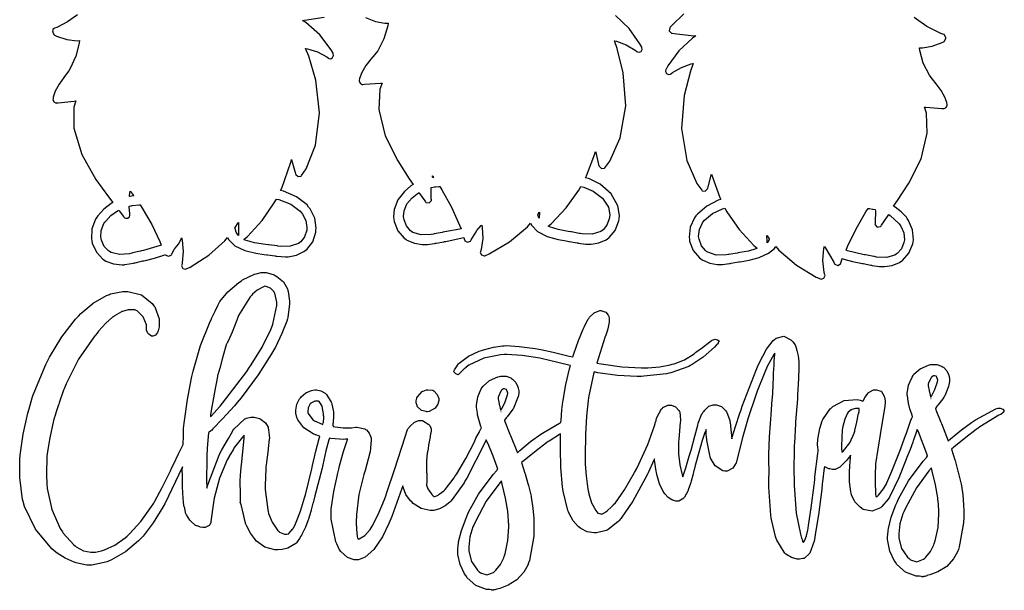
# Model space of a CAD drawing. Extents: x 1.82 to 5.73, y 0.23 to 5.25.
# Tile 1 of 2: x 1.82 to 5.73, y 0.23 to 2.5. Entities that reach past the tile are written whole.
import ezdxf

# ---------------------------------------------------------------- set-up
doc = ezdxf.new("R2010")
doc.units = 0
doc.layers.get('0').update_dxf_attribs({"linetype": 'CONTINUOUS'})

msp = doc.modelspace()

# ---------------------------------------------------------------- linework, layer by layer
at = {"color": 254}
for points in [[(2.0479, 2.51492), (2.00896, 2.48725), (1.96642, 2.46522), (1.95731, 2.46181), (1.95546, 2.46132), (1.95047, 2.45622), (1.94971, 2.44954), (1.94997, 2.44824), (1.94997, 2.44488), (1.956, 2.43554), (1.95731, 2.43474), (1.96511, 2.43061), (2.00558, 2.41678), (2.04764, 2.41237), (2.05626, 2.41288), (2.05518, 2.40218), (2.04232, 2.35064), (2.01953, 2.30219), (2.01357, 2.29308), (2.00906, 2.28629), (1.99451, 2.26644), (1.97564, 2.23996), (1.96007, 2.21197), (1.95215, 2.18858), (1.95107, 2.18056), (1.95079, 2.1785), (1.95481, 2.16928), (1.96349, 2.16471), (1.9656, 2.16493), (1.97211, 2.16547), (2.03537, 2.17253), (2.04167, 2.17329), (2.03407, 2.14794), (2.03353, 2.06521), (2.06511, 1.96067), (2.12164, 1.86143), (2.17128, 1.79178), (2.18853, 1.7691), (2.18201, 1.76546), (2.15246, 1.74343), (2.12864, 1.71679), (2.125, 1.71078), (2.12028, 1.70324), (2.10568, 1.66471), (2.10362, 1.62511), (2.10519, 1.61703), (2.10699, 1.60846), (2.12332, 1.57183), (2.14947, 1.54411), (2.15625, 1.53993), (2.16146, 1.53657), (2.19162, 1.52561), (2.22601, 1.52197), (2.23335, 1.52225), (2.23671, 1.52251), (2.27132, 1.52849), (2.27501, 1.52951), (2.27761, 1.53033), (2.30832, 1.53711), (2.31147, 1.53787), (2.31819, 1.53944), (2.35428, 1.54801), (2.39085, 1.55974), (2.39789, 1.56282), (2.39887, 1.56033), (2.40944, 1.55583), (2.42057, 1.56076), (2.42188, 1.56282), (2.4229, 1.56467), (2.43251, 1.58399), (2.43332, 1.58578), (2.43642, 1.58837), (2.45014, 1.60444), (2.46018, 1.62408), (2.46149, 1.62847), (2.46354, 1.61962), (2.46821, 1.57471), (2.46457, 1.52924), (2.46251, 1.52012), (2.46197, 1.51779), (2.46744, 1.50782), (2.47808, 1.5045), (2.48019, 1.50553), (2.49604, 1.51313), (2.5695, 1.55985), (2.63357, 1.61751), (2.64481, 1.63053), (2.64962, 1.62121), (2.67339, 1.59787), (2.713, 1.57824), (2.75726, 1.5676), (2.78928, 1.56304), (2.80003, 1.56179), (2.80339, 1.56158), (2.83388, 1.55712), (2.83649, 1.55658), (2.84011, 1.5561), (2.87472, 1.55322), (2.87815, 1.5535), (2.88514, 1.55376), (2.91835, 1.56054), (2.94792, 1.57454), (2.95313, 1.57844), (2.95936, 1.58317), (2.98269, 1.61322), (2.99501, 1.65115), (2.99582, 1.65972), (2.99658, 1.66781), (2.991, 1.70714), (2.97239, 1.74442), (2.96669, 1.75142), (2.96018, 1.7595), (2.91835, 1.79243), (2.86664, 1.8144), (2.85519, 1.817), (2.85986, 1.82693), (2.89556, 1.92931), (2.89789, 1.93994), (2.89947, 1.93528), (2.91331, 1.8884), (2.91461, 1.88368), (2.9151, 1.88108), (2.92458, 1.87267), (2.93674, 1.87418), (2.93853, 1.87642), (2.95688, 1.90349), (2.99397, 1.99685), (3.01036, 2.12554), (2.99474, 2.25597), (2.96685, 2.35129), (2.95415, 2.38163), (2.96246, 2.38032), (3.00233, 2.36746), (3.03907, 2.34776), (3.04585, 2.34304), (3.04747, 2.34185), (3.05442, 2.34093), (3.06168, 2.34517), (3.06543, 2.35335), (3.06467, 2.36089), (3.06353, 2.36285), (3.05621, 2.37614), (3.0109, 2.43539), (2.95518, 2.48475), (2.94271, 2.49306), (2.94271, 2.49306), (2.95053, 2.49388), (3.02783, 2.50586)], [(3.19189, 2.50429), (3.23178, 2.48856), (3.26964, 2.48161), (3.28228, 2.48161), (3.28071, 2.47097), (3.26574, 2.41965), (3.24089, 2.3725), (3.23438, 2.36388), (3.22949, 2.35747), (3.21414, 2.33865), (3.19439, 2.31315), (3.17796, 2.28569), (3.16917, 2.26253), (3.16769, 2.2545), (3.16743, 2.25244), (3.17106, 2.24322), (3.1799, 2.23867), (3.18229, 2.23888), (3.18881, 2.23915), (3.25206, 2.2436), (3.25836, 2.24408), (3.24978, 2.21963), (3.24528, 2.13867), (3.27067, 2.03472), (3.32086, 1.93474), (3.36626, 1.86399), (3.38226, 1.84099), (3.37272, 1.83518), (3.34679, 1.81321), (3.32107, 1.77951), (3.30669, 1.74197), (3.30387, 1.71208), (3.30524, 1.70242), (3.30653, 1.69385), (3.32086, 1.65663), (3.3456, 1.62771), (3.35211, 1.62326), (3.35732, 1.6199), (3.38699, 1.60781), (3.41781, 1.60243), (3.42811, 1.60243), (3.43875, 1.60243), (3.46718, 1.60688), (3.47081, 1.60764), (3.47342, 1.60846), (3.5031, 1.61339), (3.50624, 1.61387), (3.51221, 1.61496), (3.57682, 1.62847), (3.58333, 1.63053), (3.58356, 1.62978), (3.58621, 1.62093), (3.58649, 1.62011), (3.58718, 1.61746), (3.5976, 1.61171), (3.6091, 1.616), (3.6104, 1.61806), (3.61219, 1.62121), (3.63151, 1.65349), (3.63336, 1.65657), (3.63514, 1.65815), (3.65261, 1.67746), (3.65419, 1.67953), (3.65597, 1.67068), (3.65821, 1.62642), (3.65158, 1.58214), (3.64899, 1.57324), (3.64844, 1.5709), (3.65349, 1.56082), (3.66428, 1.55686), (3.66667, 1.55761), (3.68408, 1.56494), (3.76471, 1.61247), (3.83539, 1.67301), (3.84793, 1.68679), (3.85265, 1.67768), (3.87576, 1.65479), (3.91456, 1.6345), (3.95806, 1.62235), (3.98947, 1.6166), (4, 1.6149), (4.0031, 1.61442), (4.03282, 1.60921), (4.03543, 1.60867), (4.03907, 1.60792), (4.06836, 1.60346), (4.07813, 1.60346), (4.08838, 1.60346), (4.11925, 1.60894), (4.14899, 1.62169), (4.15419, 1.62532), (4.16043, 1.62978), (4.18446, 1.65869), (4.19868, 1.69596), (4.19997, 1.70454), (4.20182, 1.71713), (4.19536, 1.75662), (4.16883, 1.80376), (4.12451, 1.84196), (4.08171, 1.86296), (4.06668, 1.86703), (4.07081, 1.87537), (4.10389, 1.96311), (4.10622, 1.97222), (4.10781, 1.96756), (4.11871, 1.92068), (4.11979, 1.91596), (4.12028, 1.91336), (4.12939, 1.9044), (4.14176, 1.90543), (4.14378, 1.90767), (4.16336, 1.93392), (4.20469, 2.02572), (4.22657, 2.15349), (4.21636, 2.2844), (4.1926, 2.38092), (4.18126, 2.41178), (4.18929, 2.41), (4.22835, 2.39556), (4.26432, 2.37429), (4.27083, 2.36908), (4.27246, 2.36774), (4.27957, 2.36615), (4.28722, 2.36974), (4.29135, 2.3775), (4.29069, 2.38493), (4.28961, 2.38683), (4.28282, 2.40013), (4.23996, 2.46067), (4.18614, 2.51232)], [(4.45731, 2.51861), (4.40776, 2.47097), (4.4031, 2.46599), (4.40099, 2.46365), (4.39936, 2.45128), (4.40756, 2.44254), (4.41043, 2.442), (4.41824, 2.44069), (4.49636, 2.43186), (4.50418, 2.43158), (4.49192, 2.42301), (4.4375, 2.37213), (4.39344, 2.31233), (4.38644, 2.29932), (4.38531, 2.29736), (4.38465, 2.28982), (4.38878, 2.28174), (4.39643, 2.27778), (4.40354, 2.27924), (4.40522, 2.28054), (4.41174, 2.28554), (4.44764, 2.30647), (4.48671, 2.32069), (4.49479, 2.32221), (4.48324, 2.29135), (4.45882, 2.19482), (4.44775, 2.06392), (4.46853, 1.93608), (4.50885, 1.84435), (4.5281, 1.81803), (4.52979, 1.81586), (4.54204, 1.81483), (4.55154, 1.82379), (4.55208, 1.82639), (4.55311, 1.83111), (4.56511, 1.87799), (4.56668, 1.88265), (4.56901, 1.87408), (4.60026, 1.78965), (4.60417, 1.78157), (4.59397, 1.77849), (4.54801, 1.75549), (4.5109, 1.72358), (4.50521, 1.71599), (4.5, 1.70899), (4.48281, 1.67133), (4.47808, 1.63211), (4.47917, 1.62429), (4.48019, 1.61572), (4.49425, 1.5785), (4.51872, 1.54958), (4.52501, 1.54514), (4.53022, 1.5415), (4.55974, 1.52875), (4.5899, 1.52328), (4.59999, 1.52328), (4.6104, 1.52328), (4.63824, 1.52669), (4.64165, 1.52746), (4.64447, 1.528), (4.67469, 1.53321), (4.67811, 1.53369), (4.68772, 1.53515), (4.71653, 1.54021), (4.75672, 1.55062), (4.79383, 1.56765), (4.81722, 1.58632), (4.82292, 1.59407), (4.83513, 1.58057), (4.9044, 1.52067), (4.98307, 1.47331), (5, 1.46599), (5.00233, 1.46496), (5.01313, 1.46838), (5.01818, 1.479), (5.01768, 1.48161), (5.01508, 1.49126), (5.00922, 1.53933), (5.01324, 1.58686), (5.01563, 1.59619), (5.01899, 1.5905), (5.05285, 1.53239), (5.05626, 1.52636), (5.05757, 1.52403), (5.06901, 1.51926), (5.07949, 1.52567), (5.08018, 1.52849), (5.08068, 1.53006), (5.08594, 1.54568), (5.08649, 1.54719), (5.09299, 1.5446), (5.12679, 1.53537), (5.15961, 1.52875), (5.16564, 1.52746), (5.169, 1.52696), (5.19949, 1.52067), (5.2021, 1.52012), (5.20574, 1.51937), (5.23421, 1.51492), (5.24376, 1.51492), (5.25379, 1.51492), (5.28407, 1.51975), (5.31429, 1.53136), (5.31976, 1.53472), (5.32628, 1.5389), (5.35157, 1.56754), (5.36643, 1.60454), (5.36774, 1.61285), (5.36903, 1.62093), (5.366, 1.66037), (5.34999, 1.69829), (5.34478, 1.70557), (5.34136, 1.71056), (5.32081, 1.73242), (5.29606, 1.75114), (5.29064, 1.7545), (5.30637, 1.77686), (5.35081, 1.84581), (5.39958, 1.94319), (5.42432, 2.04471), (5.42046, 2.12408), (5.41249, 2.14828), (5.41872, 2.14779), (5.48226, 2.14333), (5.48856, 2.14307), (5.49089, 2.14285), (5.49972, 2.1474), (5.50336, 2.15662), (5.50315, 2.15869), (5.50217, 2.16624), (5.49451, 2.18821), (5.47874, 2.21511), (5.45931, 2.24061), (5.44428, 2.2595), (5.43956, 2.26594), (5.43956, 2.26594), (5.43306, 2.27485), (5.40831, 2.32249), (5.39399, 2.37326), (5.39268, 2.38368), (5.40533, 2.38368), (5.44331, 2.39008), (5.48383, 2.40533), (5.49164, 2.40972), (5.49294, 2.41054), (5.49815, 2.42199), (5.49794, 2.42329), (5.49815, 2.42486), (5.49138, 2.43631), (5.48958, 2.43679), (5.47786, 2.44069), (5.4229, 2.46858), (5.37213, 2.50483)]]:
    msp.add_lwpolyline(points, dxfattribs=at)
for points in [[(3.45936, 1.87532), (3.45958, 1.87483), (3.463, 1.87067), (3.46354, 1.87011), (3.46246, 1.87011), (3.46012, 1.86908), (3.45936, 1.86908), (3.4591, 1.8699), (3.4591, 1.87511), (3.45936, 1.87532)], [(2.25726, 1.81494), (2.25857, 1.81342), (2.27056, 1.79775), (2.27186, 1.79617), (2.26796, 1.79617), (2.25754, 1.79363), (2.25624, 1.79308), (2.25624, 1.79308), (2.25521, 1.79308), (2.25521, 1.79308), (2.25521, 1.79856), (2.257, 1.81342), (2.25726, 1.81494)], [(3.5, 1.65136), (3.49658, 1.65087), (3.46533, 1.64492), (3.46251, 1.6441), (3.45389, 1.64204), (3.41363, 1.64074), (3.38021, 1.65087), (3.375, 1.65451), (3.3711, 1.65739), (3.35558, 1.67626), (3.34581, 1.7009), (3.34478, 1.7066), (3.34364, 1.71371), (3.34571, 1.73589), (3.35699, 1.76351), (3.37728, 1.78825), (3.39774, 1.80442), (3.40522, 1.80871), (3.40728, 1.80561), (3.42811, 1.77539), (3.43024, 1.77225), (3.43201, 1.76964), (3.44569, 1.76747), (3.45458, 1.77772), (3.45415, 1.78054), (3.45389, 1.78444), (3.45313, 1.81749), (3.45313, 1.82844), (3.45464, 1.82872), (3.46674, 1.8316), (3.47081, 1.8316), (3.47239, 1.83188), (3.48372, 1.83263), (3.48753, 1.83263), (3.4961, 1.81961), (3.53435, 1.75114), (3.5664, 1.67953), (3.57189, 1.66493), (3.56689, 1.6639), (3.507, 1.65267), (3.5, 1.65136)], [(4.16146, 1.71078), (4.16064, 1.70481), (4.15153, 1.67953), (4.13618, 1.66054), (4.13226, 1.65767), (4.12706, 1.65403), (4.09321, 1.64372), (4.05311, 1.64437), (4.04482, 1.64615), (4.04194, 1.64671), (4.01064, 1.65272), (4.00726, 1.65349), (3.99815, 1.65479), (3.95742, 1.66249), (3.92339, 1.67275), (3.91769, 1.67535), (3.93072, 1.68658), (3.98981, 1.74854), (4.03956, 1.81782), (4.0479, 1.83263), (4.06044, 1.82986), (4.09668, 1.81461), (4.13439, 1.78618), (4.15717, 1.75049), (4.16292, 1.72032), (4.16146, 1.71078)], [(2.93853, 1.72846), (2.94243, 1.72353), (2.95557, 1.69749), (2.95985, 1.67042), (2.95936, 1.66493), (2.95882, 1.65896), (2.95036, 1.63319), (2.93517, 1.61367), (2.93126, 1.61079), (2.92606, 1.60688), (2.89307, 1.59532), (2.85335, 1.59467), (2.84478, 1.59619), (2.84164, 1.59674), (2.80886, 1.60118), (2.80524, 1.6014), (2.79531, 1.60249), (2.75103, 1.6091), (2.71506, 1.61942), (2.70936, 1.62224), (2.70936, 1.62224), (2.71039, 1.62304), (2.71039, 1.62326), (2.72342, 1.63476), (2.78147, 1.69792), (2.83018, 1.76785), (2.83854, 1.78267), (2.84868, 1.78088), (2.89556, 1.76297), (2.93306, 1.73525), (2.93853, 1.72846)], [(2.30208, 1.57742), (2.29867, 1.57667), (2.26639, 1.56885), (2.26357, 1.56803), (2.25521, 1.56569), (2.2155, 1.56261), (2.18147, 1.57096), (2.17606, 1.57433), (2.1716, 1.57693), (2.15462, 1.59494), (2.14399, 1.62017), (2.14268, 1.62642), (2.14165, 1.63162), (2.14296, 1.65869), (2.1536, 1.68576), (2.15728, 1.69097), (2.16037, 1.69569), (2.18099, 1.71772), (2.20676, 1.73606), (2.21251, 1.73887), (2.21431, 1.73654), (2.23074, 1.71419), (2.23232, 1.71181), (2.23346, 1.71018), (2.23936, 1.70697), (2.24778, 1.70751), (2.25439, 1.71257), (2.25651, 1.71918), (2.25624, 1.72119), (2.25597, 1.72379), (2.25336, 1.75168), (2.25315, 1.7545), (2.2539, 1.75478), (2.26031, 1.75662), (2.26247, 1.75662), (2.26535, 1.75717), (2.294, 1.75999), (2.29688, 1.75971), (2.30544, 1.74724), (2.34375, 1.6824), (2.37576, 1.61442), (2.38124, 1.60037), (2.37625, 1.59831), (2.31011, 1.57926), (2.30208, 1.57742)], [(3.88336, 1.73058), (3.88336, 1.72461), (3.88226, 1.7111), (3.88226, 1.7066), (3.88172, 1.7079), (3.87733, 1.72092), (3.87706, 1.72222), (3.87782, 1.72304), (3.88282, 1.73008), (3.88336, 1.73058)], [(4.6729, 1.56912), (4.66922, 1.56863), (4.63644, 1.56338), (4.63336, 1.56282), (4.625, 1.56104), (4.58539, 1.56054), (4.55208, 1.57146), (4.54688, 1.57536), (4.54269, 1.57824), (4.52669, 1.59739), (4.51742, 1.62326), (4.51665, 1.6295), (4.51585, 1.63471), (4.51888, 1.66168), (4.53071, 1.6881), (4.5344, 1.69303), (4.53907, 1.69933), (4.57081, 1.72601), (4.61089, 1.7449), (4.61979, 1.74724), (4.6281, 1.73242), (4.67681, 1.66211), (4.73492, 1.59907), (4.74794, 1.58783), (4.74294, 1.5855), (4.71392, 1.57656), (4.68018, 1.57015), (4.6729, 1.56912)], [(5.31565, 1.68056), (5.31928, 1.67535), (5.33057, 1.64871), (5.33306, 1.62147), (5.33231, 1.616), (5.33122, 1.61003), (5.32135, 1.5849), (5.30518, 1.56651), (5.30106, 1.56392), (5.29557, 1.56054), (5.26172, 1.551), (5.2226, 1.55246), (5.21457, 1.55453), (5.21143, 1.55533), (5.17865, 1.56131), (5.17503, 1.56179), (5.16797, 1.5631), (5.10704, 1.57775), (5.10211, 1.57954), (5.10781, 1.59413), (5.14111, 1.66428), (5.18072, 1.73188), (5.18956, 1.74511), (5.19422, 1.74511), (5.20676, 1.74333), (5.20833, 1.74306), (5.2091, 1.74283), (5.2169, 1.74126), (5.21772, 1.741), (5.21793, 1.73633), (5.21718, 1.68946), (5.21669, 1.68474), (5.21642, 1.68158), (5.22547, 1.67122), (5.23893, 1.67378), (5.24061, 1.67637), (5.24294, 1.67979), (5.26899, 1.71729), (5.27186, 1.72119), (5.27626, 1.71838), (5.31278, 1.68446), (5.31565, 1.68056)], [(2.6875, 1.68994), (2.6875, 1.67692), (2.68826, 1.64231), (2.68853, 1.63786), (2.68668, 1.63997), (2.67887, 1.65153), (2.67421, 1.66575), (2.67393, 1.66911), (2.67497, 1.67068), (2.68619, 1.68815), (2.6875, 1.68994)], [(4.78749, 1.60867), (4.78749, 1.616), (4.78668, 1.63553), (4.78646, 1.63786), (4.78749, 1.63656), (4.79606, 1.62457), (4.79688, 1.62326), (4.79633, 1.62196), (4.78851, 1.60975), (4.78749, 1.60867)], [(5.72601, 0.935764), (5.72547, 0.934733), (5.7169, 0.927681), (5.7156, 0.927408), (5.70828, 0.923774), (5.63357, 0.877713), (5.62603, 0.872233), (5.61871, 0.867025), (5.57721, 0.835667), (5.52994, 0.797526), (5.51981, 0.7889), (5.53331, 0.747233), (5.53435, 0.74414), (5.54476, 0.706597), (5.54585, 0.702419), (5.54688, 0.698296), (5.55724, 0.655057), (5.55832, 0.650336), (5.55963, 0.644097), (5.56506, 0.608453), (5.56847, 0.567546), (5.56874, 0.558703), (5.56896, 0.553006), (5.56896, 0.508681), (5.56874, 0.505533), (5.56819, 0.496203), (5.551, 0.400608), (5.5479, 0.39095), (5.54438, 0.381131), (5.52881, 0.353461), (5.50142, 0.323676), (5.46599, 0.301486), (5.43392, 0.289387), (5.4229, 0.286783), (5.42182, 0.286296), (5.41401, 0.283692), (5.41146, 0.283692), (5.41064, 0.283692), (5.40858, 0.282932), (5.40831, 0.282661), (5.40522, 0.281575), (5.40207, 0.282661), (5.40076, 0.282932), (5.39312, 0.284722), (5.39063, 0.284722), (5.38069, 0.285265), (5.33757, 0.300239), (5.30333, 0.331381), (5.2979, 0.339953), (5.29292, 0.347006), (5.27522, 0.384224), (5.26687, 0.423557), (5.26665, 0.431586), (5.26665, 0.440212), (5.26824, 0.463921), (5.26878, 0.465983), (5.26981, 0.474338), (5.28097, 0.519532), (5.29943, 0.568306), (5.30414, 0.57845), (5.30935, 0.591743), (5.34933, 0.663411), (5.40756, 0.741265), (5.42188, 0.75765), (5.4221, 0.758192), (5.42475, 0.762369), (5.42503, 0.762858), (5.42264, 0.770671), (5.38878, 0.858453), (5.38439, 0.868056), (5.38282, 0.86339), (5.37007, 0.825088), (5.36876, 0.822211), (5.36692, 0.817275), (5.35558, 0.788519), (5.34164, 0.754015), (5.33854, 0.746203), (5.31353, 0.682617), (5.31093, 0.674804), (5.27371, 0.598307), (5.26878, 0.590983), (5.24376, 0.561794), (5.23774, 0.556099), (5.20464, 0.542969), (5.16949, 0.550131), (5.16249, 0.554525), (5.15728, 0.558214), (5.13672, 0.580458), (5.12343, 0.608399), (5.12185, 0.614908), (5.12082, 0.619358), (5.11458, 0.659831), (5.11458, 0.673286), (5.11458, 0.680339), (5.11535, 0.699869), (5.11561, 0.701389), (5.11583, 0.702692), (5.11719, 0.718207), (5.11849, 0.744629), (5.11876, 0.751411), (5.11876, 0.755046), (5.11979, 0.763237), (5.11979, 0.76595), (5.11871, 0.76416), (5.10835, 0.750379), (5.10732, 0.749294), (5.10417, 0.74566), (5.09033, 0.731119), (5.07964, 0.720649), (5.07813, 0.719075), (5.07656, 0.717557), (5.05817, 0.708658), (5.05208, 0.708658), (5.0479, 0.708658), (5.03694, 0.710558), (5.03543, 0.710775), (5.03358, 0.711317), (5.01693, 0.719129), (5.01563, 0.720161), (5.01508, 0.715224), (5.00803, 0.659506), (5.00726, 0.653483), (5.00467, 0.630046), (4.99175, 0.528917), (4.97944, 0.450087), (4.97711, 0.437825), (4.9745, 0.424046), (4.95757, 0.376303), (4.93544, 0.355035), (4.93024, 0.354492), (4.92942, 0.354275), (4.91639, 0.352701), (4.91461, 0.352431), (4.90717, 0.352431), (4.88488, 0.358182), (4.86247, 0.372233), (4.85835, 0.376411), (4.85519, 0.379557), (4.82656, 0.428222), (4.82394, 0.434733), (4.82156, 0.441786), (4.8049, 0.510254), (4.80414, 0.517036), (4.80285, 0.526693), (4.79503, 0.638618), (4.79482, 0.651367), (4.79503, 0.661783), (4.79557, 0.705946), (4.79503, 0.73915), (4.79482, 0.744086), (4.79482, 0.767632), (4.7979, 0.838271), (4.80518, 0.944336), (4.80729, 0.969075), (4.81044, 1.01074), (4.81065, 1.01465), (4.81196, 1.04243), (4.81326, 1.08002), (4.81353, 1.08887), (4.81375, 1.09147), (4.81538, 1.12353), (4.81565, 1.12744), (4.81565, 1.1384), (4.81819, 1.16705), (4.81874, 1.17117), (4.81429, 1.16596), (4.78776, 1.11757), (4.75597, 1.03993), (4.74897, 1.02013), (4.74164, 0.999567), (4.71246, 0.913249), (4.69374, 0.849338), (4.69168, 0.839953), (4.66667, 0.739908), (4.66536, 0.7347), (4.65181, 0.71441), (4.6289, 0.702474), (4.62294, 0.701389), (4.61979, 0.701389), (4.61199, 0.703776), (4.5816, 0.723687), (4.56326, 0.753472), (4.56147, 0.760742), (4.5599, 0.76595), (4.54867, 0.825088), (4.5479, 0.831597), (4.54764, 0.833171), (4.54585, 0.851563), (4.54585, 0.857639), (4.54585, 0.860026), (4.54585, 0.865289), (4.54585, 0.867025), (4.54428, 0.863932), (4.53965, 0.852106), (4.53006, 0.823296), (4.51639, 0.776531), (4.50239, 0.724881), (4.49794, 0.707628), (4.4974, 0.704807), (4.49268, 0.686415), (4.48589, 0.662326), (4.48438, 0.656575), (4.48307, 0.653212), (4.47444, 0.627171), (4.47396, 0.625325), (4.47314, 0.622721), (4.46013, 0.599067), (4.45833, 0.597222), (4.45676, 0.594889), (4.43685, 0.582628), (4.43024, 0.582628), (4.42578, 0.582628), (4.41379, 0.586046), (4.41249, 0.586806), (4.40935, 0.58789), (4.39426, 0.597493), (4.38124, 0.612358), (4.37918, 0.615994), (4.37549, 0.620931), (4.36003, 0.65115), (4.34924, 0.688639), (4.34793, 0.697211), (4.34711, 0.701932), (4.34088, 0.746203), (4.3406, 0.750325), (4.33849, 0.74566), (4.31511, 0.69515), (4.3125, 0.689942), (4.30257, 0.66965), (4.25412, 0.582411), (4.20779, 0.514919), (4.19894, 0.504503), (4.19526, 0.500597), (4.15619, 0.470161), (4.15207, 0.468044), (4.14839, 0.466254), (4.1104, 0.456868), (4.10622, 0.456597), (4.10047, 0.456381), (4.07292, 0.461317), (4.04736, 0.474556), (4.04269, 0.478461), (4.03797, 0.48215), (4.01768, 0.504937), (4.00157, 0.533421), (3.99897, 0.539931), (3.99658, 0.546224), (3.9776, 0.622775), (3.97601, 0.631619), (3.97499, 0.639432), (3.96897, 0.716743), (3.96875, 0.724283), (3.96847, 0.731608), (3.96772, 0.77615), (3.96772, 0.790961), (3.96669, 0.826389), (3.96669, 0.832411), (3.96669, 0.845921), (3.96669, 0.850369), (3.96251, 0.848036), (3.92264, 0.821724), (3.91872, 0.819119), (3.9114, 0.813911), (3.87028, 0.782553), (3.82292, 0.744412), (3.8125, 0.735786), (3.82607, 0.694119), (3.8271, 0.691026), (3.83746, 0.653483), (3.83854, 0.649306), (3.83957, 0.645182), (3.84999, 0.601942), (3.85101, 0.597222), (3.85232, 0.590983), (3.85775, 0.555285), (3.86117, 0.514432), (3.86143, 0.505533), (3.86171, 0.499838), (3.86171, 0.455296), (3.86143, 0.452419), (3.86089, 0.443088), (3.84369, 0.347493), (3.8406, 0.337836), (3.83708, 0.328017), (3.8215, 0.300347), (3.79411, 0.270562), (3.75868, 0.248372), (3.72661, 0.236274), (3.7156, 0.233669), (3.71457, 0.233182), (3.70676, 0.230578), (3.70415, 0.230578), (3.70335, 0.230578), (3.70128, 0.229764), (3.70107, 0.229492), (3.69792, 0.228461), (3.69476, 0.229492), (3.69347, 0.229764), (3.68582, 0.231608), (3.68332, 0.231608), (3.67339, 0.23215), (3.63032, 0.247125), (3.59608, 0.278212), (3.5906, 0.286783), (3.58567, 0.293837), (3.56799, 0.331108), (3.55963, 0.370443), (3.55935, 0.378472), (3.55935, 0.387099), (3.56093, 0.410807), (3.56147, 0.412869), (3.5625, 0.421224), (3.57368, 0.466362), (3.59218, 0.515192), (3.5969, 0.525336), (3.60211, 0.538629), (3.64204, 0.610243), (3.70025, 0.688151), (3.71457, 0.704536), (3.71479, 0.705078), (3.71744, 0.709256), (3.71772, 0.709744), (3.71511, 0.717828), (3.69906, 0.761828), (3.67942, 0.810004), (3.67503, 0.82015), (3.67475, 0.820692), (3.6721, 0.8259), (3.67188, 0.826389), (3.66482, 0.811307), (3.59451, 0.673774), (3.58751, 0.661783), (3.58382, 0.655057), (3.53694, 0.588921), (3.53125, 0.582628), (3.52735, 0.578722), (3.50885, 0.563747), (3.4924, 0.554525), (3.48958, 0.553494), (3.48671, 0.552192), (3.46386, 0.546169), (3.45628, 0.546169), (3.44894, 0.545953), (3.41417, 0.553874), (3.382, 0.573839), (3.37603, 0.579536), (3.37131, 0.583985), (3.35325, 0.609104), (3.3419, 0.637858), (3.3406, 0.644097), (3.33697, 0.63265), (3.29682, 0.522244), (3.29269, 0.511828), (3.28537, 0.493761), (3.25965, 0.440918), (3.22601, 0.390354), (3.19162, 0.359918), (3.16515, 0.349501), (3.15625, 0.349283), (3.15625, 0.349283), (3.15543, 0.349283), (3.15522, 0.349283), (3.14681, 0.349283), (3.12158, 0.359483), (3.09478, 0.383192), (3.08957, 0.389919), (3.07813, 0.412869), (3.07471, 0.421496), (3.05647, 0.510796), (3.05626, 0.520128), (3.05626, 0.550347), (3.05729, 0.560764), (3.06706, 0.621474), (3.08257, 0.693631), (3.08649, 0.709744), (3.08985, 0.723307), (3.10531, 0.780599), (3.11925, 0.823296), (3.12185, 0.829536), (3.11253, 0.82845), (3.10704, 0.828233), (3.05414, 0.831868), (3.04893, 0.832628), (3.04682, 0.8259), (3.03554, 0.782661), (3.02262, 0.726887), (3.01981, 0.713867), (2.99164, 0.603461), (2.98438, 0.576389), (2.98383, 0.574869), (2.97706, 0.548557), (2.97601, 0.545139), (2.97499, 0.541504), (2.9656, 0.511285), (2.96457, 0.508681), (2.96326, 0.504286), (2.95361, 0.478787), (2.93983, 0.450142), (2.93647, 0.444119), (2.93593, 0.443088), (2.93067, 0.434462), (2.92133, 0.420682), (2.91872, 0.416992), (2.91639, 0.414171), (2.88331, 0.395942), (2.87918, 0.395128), (2.86143, 0.39095), (2.84478, 0.389919), (2.83165, 0.389919), (2.79243, 0.400119), (2.75939, 0.423828), (2.75418, 0.430556), (2.75103, 0.433703), (2.73551, 0.454915), (2.72054, 0.483996), (2.71772, 0.490994), (2.71744, 0.491536), (2.71485, 0.500379), (2.7091, 0.523762), (2.70731, 0.531575), (2.70703, 0.534722), (2.69997, 0.564182), (2.69894, 0.567003), (2.69868, 0.567546), (2.69689, 0.572646), (2.69689, 0.574328), (2.69476, 0.576389), (2.69586, 0.579536), (2.69607, 0.581651), (2.69607, 0.612901), (2.69586, 0.617025), (2.69476, 0.655544), (2.69476, 0.662869), (2.69618, 0.684733), (2.69917, 0.718371), (2.69997, 0.7264), (2.70936, 0.818033), (2.70958, 0.819607), (2.71039, 0.834093), (2.71039, 0.838867), (2.71039, 0.84044), (2.71039, 0.844021), (2.71039, 0.845161), (2.71012, 0.844889), (2.70751, 0.841525), (2.70731, 0.840983), (2.70361, 0.837349), (2.67242, 0.797526), (2.66982, 0.793078), (2.66612, 0.78711), (2.65533, 0.768718), (2.65126, 0.761285), (2.65104, 0.760742), (2.64344, 0.747233), (2.61274, 0.674208), (2.59136, 0.594347), (2.58854, 0.577419), (2.57813, 0.501411), (2.57813, 0.498047), (2.57394, 0.48915), (2.57292, 0.487847), (2.57183, 0.486328), (2.55544, 0.478461), (2.55003, 0.478461), (2.54633, 0.478461), (2.53618, 0.479275), (2.53543, 0.479492), (2.5344, 0.480578), (2.53413, 0.480849), (2.52317, 0.484213), (2.52083, 0.4847), (2.51878, 0.485786), (2.51719, 0.4866), (2.49815, 0.502929), (2.49582, 0.505533), (2.49451, 0.507379), (2.4815, 0.528971), (2.48019, 0.531575), (2.47917, 0.532661), (2.47293, 0.559733), (2.47265, 0.560275), (2.47081, 0.566135), (2.47081, 0.568033), (2.47, 0.576932), (2.46701, 0.614963), (2.4656, 0.640733), (2.4656, 0.649306), (2.4656, 0.658963), (2.4656, 0.68061), (2.4656, 0.687825), (2.46457, 0.704536), (2.4656, 0.719075), (2.39481, 0.572211), (2.38747, 0.558703), (2.34933, 0.496853), (2.3086, 0.443847), (2.30003, 0.434733), (2.29036, 0.424587), (2.23867, 0.381619), (2.18332, 0.349067), (2.17188, 0.344075), (2.16639, 0.341743), (2.10547, 0.328722), (2.09896, 0.32845), (2.08512, 0.32845), (2.04839, 0.336046), (2.04372, 0.337836), (2.03564, 0.34044), (1.99918, 0.3565), (1.96793, 0.376139), (1.96251, 0.380533), (1.94635, 0.393826), (1.88135, 0.470975), (1.83772, 0.561578), (1.83231, 0.581597), (1.83046, 0.589953), (1.81896, 0.67665), (1.81874, 0.685764), (1.81874, 0.692329), (1.81885, 0.711968), (1.8195, 0.741536), (1.81976, 0.748264), (1.82081, 0.764974), (1.83214, 0.848796), (1.85129, 0.932671), (1.85622, 0.949328), (1.86876, 0.993056), (1.87289, 1.00505), (1.92236, 1.12511), (1.92811, 1.13683), (1.93722, 1.15457), (1.98654, 1.23568), (2.04058, 1.30583), (2.05208, 1.31803), (2.06119, 1.32796), (2.11003, 1.36952), (2.16351, 1.40012), (2.17503, 1.40451), (2.17942, 1.40636), (2.22814, 1.41575), (2.23335, 1.41596), (2.23383, 1.41596), (2.23497, 1.41596), (2.2354, 1.41596), (2.24789, 1.41624), (2.30231, 1.40256), (2.34532, 1.3686), (2.35211, 1.35867), (2.35519, 1.35427), (2.37267, 1.3074), (2.37294, 1.30241), (2.37315, 1.2972), (2.37224, 1.27561), (2.36876, 1.25922), (2.36774, 1.25662), (2.36643, 1.25298), (2.35769, 1.2423), (2.34956, 1.23888), (2.3469, 1.23888), (2.34272, 1.23888), (2.33122, 1.24571), (2.33018, 1.24723), (2.32889, 1.24853), (2.32292, 1.26085), (2.32292, 1.26492), (2.32292, 1.27534), (2.3221, 1.28293), (2.30963, 1.31494), (2.28569, 1.33865), (2.27919, 1.34201), (2.27761, 1.34228), (2.25933, 1.34332), (2.25726, 1.34304), (2.24918, 1.34304), (2.22732, 1.33686), (2.22499, 1.33577), (2.2226, 1.33474), (2.19553, 1.31912), (2.19271, 1.317), (2.18772, 1.31337), (2.16129, 1.28955), (2.13226, 1.25792), (2.12603, 1.25033), (2.11274, 1.23421), (2.05296, 1.14648), (2.0031, 1.04932), (1.99479, 1.02848), (1.99322, 1.02436), (1.97601, 0.973796), (1.97396, 0.968045), (1.97185, 0.962076), (1.96365, 0.9375), (1.95806, 0.919596), (1.95731, 0.916992), (1.95361, 0.902669), (1.93864, 0.834961), (1.92839, 0.772461), (1.92708, 0.760742), (1.92654, 0.754775), (1.92475, 0.695692), (1.92503, 0.689942), (1.92524, 0.685547), (1.92681, 0.653212), (1.92708, 0.651367), (1.92839, 0.633137), (1.94607, 0.549046), (1.97944, 0.474338), (1.98856, 0.460775), (1.99192, 0.45535), (2.03358, 0.409233), (2.03851, 0.405544), (2.04372, 0.40115), (2.0721, 0.385906), (2.10081, 0.379503), (2.1104, 0.379503), (2.11974, 0.379503), (2.14399, 0.385796), (2.14789, 0.386828), (2.15571, 0.38916), (2.19607, 0.40804), (2.23747, 0.436849), (2.24582, 0.444119), (2.25515, 0.452474), (2.30035, 0.50179), (2.34293, 0.561035), (2.35101, 0.574328), (2.35622, 0.582954), (2.38525, 0.636556), (2.41797, 0.703722), (2.42503, 0.719075), (2.42942, 0.728733), (2.44906, 0.770454), (2.46511, 0.802681), (2.46772, 0.807617), (2.46978, 0.842014), (2.46978, 0.871203), (2.47211, 0.892307), (2.48525, 0.986057), (2.5, 1.06418), (2.50315, 1.07742), (2.50808, 1.09934), (2.53733, 1.20063), (2.57237, 1.29047), (2.58018, 1.30659), (2.58128, 1.3087), (2.58128, 1.3087), (2.58225, 1.31082), (2.58632, 1.31928), (2.59483, 1.33729), (2.60574, 1.36041), (2.60938, 1.36806), (2.61404, 1.37614), (2.64606, 1.41493), (2.68956, 1.45167), (2.69997, 1.45865), (2.70415, 1.46181), (2.75125, 1.48421), (2.75624, 1.48579), (2.75831, 1.4866), (2.77865, 1.491), (2.78543, 1.491), (2.79736, 1.491), (2.82943, 1.48161), (2.83333, 1.47949), (2.84006, 1.47586), (2.86626, 1.45378), (2.88254, 1.42643), (2.88439, 1.42014), (2.88514, 1.41624), (2.89035, 1.37695), (2.89063, 1.37326), (2.89085, 1.3673), (2.88385, 1.31261), (2.88226, 1.30762), (2.87939, 1.29829), (2.86025, 1.24843), (2.83436, 1.19493), (2.82813, 1.1837), (2.8195, 1.16808), (2.76585, 1.08447), (2.69868, 0.993599), (2.68332, 0.974283), (2.67236, 0.962076), (2.62472, 0.909722), (2.58643, 0.8699), (2.58018, 0.863878), (2.57915, 0.862847), (2.57861, 0.862631), (2.57026, 0.855035), (2.56874, 0.853461), (2.56765, 0.841254), (2.56401, 0.792318), (2.5625, 0.763997), (2.5625, 0.754503), (2.56147, 0.659722), (2.56147, 0.659722), (2.5625, 0.641004), (2.5625, 0.634711), (2.5664, 0.648004), (2.61062, 0.765192), (2.61561, 0.775336), (2.62213, 0.786838), (2.64762, 0.831651), (2.66379, 0.859754), (2.66564, 0.862847), (2.66976, 0.868326), (2.713, 0.909179), (2.71772, 0.911783), (2.71924, 0.912597), (2.73682, 0.915961), (2.74274, 0.915961), (2.75054, 0.915961), (2.7716, 0.910807), (2.77399, 0.909722), (2.77838, 0.907389), (2.79514, 0.893337), (2.80518, 0.876139), (2.80626, 0.872233), (2.80729, 0.866536), (2.81028, 0.844618), (2.81065, 0.831108), (2.81044, 0.829536), (2.80626, 0.791992), (2.80599, 0.787326), (2.79818, 0.7264), (2.79688, 0.719075), (2.79606, 0.713108), (2.79346, 0.645454), (2.79372, 0.637858), (2.794, 0.629286), (2.80442, 0.548557), (2.80626, 0.540961), (2.80778, 0.533963), (2.82172, 0.499838), (2.84347, 0.467828), (2.84896, 0.461806), (2.85075, 0.460015), (2.87044, 0.451389), (2.87706, 0.451389), (2.87939, 0.451389), (2.88465, 0.452419), (2.88644, 0.452419), (2.88824, 0.453993), (2.90392, 0.472222), (2.90522, 0.474283), (2.90653, 0.476887), (2.91433, 0.491536), (2.91461, 0.492025), (2.91769, 0.499349), (2.93397, 0.543186), (2.95074, 0.595921), (2.95415, 0.607639), (2.97917, 0.711806), (2.98199, 0.724338), (2.99567, 0.781739), (3.00885, 0.831381), (3.01144, 0.839953), (3.00988, 0.840494), (2.99507, 0.845703), (2.99376, 0.846192), (2.98438, 0.849881), (2.94754, 0.874078), (2.92367, 0.905599), (2.92085, 0.912869), (2.92003, 0.914985), (2.91564, 0.932943), (2.91564, 0.938911), (2.91536, 0.943847), (2.91954, 0.967557), (2.93093, 0.98915), (2.93435, 0.993056), (2.93744, 0.996963), (2.95611, 1.01248), (2.97835, 1.02224), (2.98335, 1.02327), (2.99164, 1.02534), (2.9974, 1.02534), (3.01465, 1.02132), (3.03228, 1.01156), (3.03543, 1.00868), (3.03749, 1.00689), (3.05675, 0.97564), (3.05832, 0.971192), (3.05935, 0.967828), (3.06565, 0.937554), (3.06565, 0.927408), (3.06565, 0.918565), (3.06401, 0.895942), (3.06353, 0.892036), (3.06326, 0.891004), (3.06326, 0.883192), (3.06353, 0.88265), (3.06353, 0.88189), (3.06429, 0.879775), (3.06456, 0.879503), (3.07135, 0.878201), (3.10325, 0.874567), (3.13146, 0.874078), (3.13644, 0.874294), (3.15419, 0.876411), (3.15756, 0.876953), (3.18983, 0.870171), (3.19271, 0.868056), (3.19581, 0.865994), (3.20751, 0.853082), (3.21403, 0.836535), (3.21457, 0.832628), (3.21457, 0.829536), (3.21479, 0.825358), (3.21067, 0.779297), (3.20936, 0.774306), (3.19065, 0.704536), (3.18544, 0.688639), (3.16601, 0.608832), (3.15647, 0.529514), (3.15625, 0.513889), (3.15597, 0.512099), (3.15597, 0.487088), (3.15625, 0.483669), (3.15625, 0.471951), (3.15989, 0.441786), (3.16043, 0.436794), (3.16064, 0.436578), (3.16325, 0.432129), (3.16351, 0.431586), (3.16792, 0.432889), (3.18946, 0.446615), (3.21039, 0.470161), (3.21457, 0.4764), (3.21924, 0.483724), (3.24333, 0.530165), (3.26796, 0.589681), (3.27289, 0.603461), (3.27783, 0.617296), (3.30946, 0.711589), (3.34999, 0.838108), (3.35938, 0.868056), (3.3604, 0.8699), (3.37082, 0.88189), (3.37185, 0.88265), (3.37289, 0.883951), (3.38411, 0.894097), (3.38542, 0.895128), (3.38693, 0.896431), (3.40451, 0.903483), (3.41043, 0.903483), (3.41954, 0.903483), (3.44428, 0.887858), (3.44689, 0.884711), (3.44792, 0.883681), (3.45313, 0.870443), (3.45313, 0.865994), (3.45313, 0.862358), (3.45156, 0.852701), (3.45107, 0.8514), (3.45079, 0.850369), (3.44971, 0.841525), (3.44997, 0.840983), (3.44943, 0.83865), (3.44526, 0.817817), (3.44476, 0.815972), (3.44422, 0.813639), (3.44271, 0.803494), (3.44271, 0.803494), (3.44271, 0.801378), (3.44243, 0.80089), (3.44168, 0.795844), (3.44168, 0.794108), (3.44168, 0.789985), (3.43901, 0.779025), (3.43853, 0.777453), (3.43772, 0.773275), (3.43539, 0.744358), (3.43517, 0.706108), (3.43544, 0.697211), (3.43565, 0.692275), (3.43565, 0.653971), (3.43544, 0.651367), (3.43544, 0.646431), (3.44075, 0.631619), (3.45285, 0.612576), (3.45628, 0.608669), (3.45628, 0.608669), (3.46067, 0.604275), (3.46149, 0.603461), (3.46169, 0.603244), (3.46544, 0.6014), (3.46669, 0.6014), (3.46789, 0.6014), (3.47146, 0.602701), (3.48074, 0.60715), (3.48335, 0.608669), (3.4854, 0.609972), (3.50364, 0.623807), (3.50521, 0.625325), (3.50885, 0.628743), (3.54422, 0.674858), (3.5479, 0.680556), (3.55544, 0.691786), (3.59153, 0.752333), (3.62494, 0.818576), (3.63124, 0.832628), (3.64481, 0.858669), (3.64556, 0.859972), (3.65229, 0.872993), (3.6531, 0.874294), (3.65099, 0.879775), (3.63797, 0.92589), (3.63747, 0.929525), (3.63693, 0.932671), (3.63357, 0.956108), (3.63336, 0.957628), (3.63308, 0.96441), (3.63851, 0.997342), (3.65235, 1.02875), (3.65625, 1.03472), (3.65989, 1.0402), (3.68485, 1.06207), (3.71821, 1.07666), (3.72601, 1.07845), (3.73042, 1.07926), (3.75103, 1.07905), (3.76947, 1.07254), (3.77289, 1.07015), (3.77653, 1.06782), (3.79021, 1.05377), (3.79812, 1.03657), (3.79893, 1.03266), (3.79921, 1.0319), (3.80106, 1.02078), (3.80106, 1.01704), (3.80106, 1.01183), (3.79839, 0.997504), (3.7979, 0.996203), (3.7966, 0.992025), (3.78201, 0.954536), (3.78022, 0.951389), (3.77838, 0.948296), (3.75493, 0.917806), (3.75206, 0.914931), (3.75151, 0.914442), (3.74815, 0.909233), (3.74794, 0.908692), (3.74767, 0.908203), (3.74501, 0.904025), (3.74479, 0.903483), (3.7461, 0.899089), (3.76617, 0.849556), (3.76878, 0.844075), (3.79585, 0.775336), (3.80496, 0.783421), (3.84853, 0.819119), (3.88851, 0.848525), (3.89583, 0.853461), (3.90181, 0.857368), (3.96272, 0.892307), (3.96875, 0.895128), (3.96924, 0.904785), (3.9725, 0.945964), (3.97629, 0.977701), (3.97711, 0.982639), (3.9784, 0.992296), (3.98812, 1.04644), (4.00256, 1.10791), (4.00624, 1.1212), (4.00022, 1.12277), (3.96224, 1.1327), (3.91276, 1.14464), (3.90104, 1.14724), (3.88542, 1.15066), (3.81446, 1.16157), (3.75336, 1.1652), (3.74274, 1.16493), (3.7284, 1.16444), (3.66222, 1.15088), (3.60335, 1.12272), (3.59272, 1.11491), (3.59218, 1.11442), (3.58485, 1.10818), (3.56922, 1.09359), (3.56456, 1.08887), (3.56044, 1.08474), (3.55106, 1.08887), (3.54372, 1.09722), (3.54482, 1.1014), (3.54557, 1.104), (3.56196, 1.1282), (3.56456, 1.13053), (3.56976, 1.13552), (3.60215, 1.15842), (3.64344, 1.17822), (3.6531, 1.18159), (3.66168, 1.18446), (3.70156, 1.19488), (3.73725, 1.20014), (3.74376, 1.20036), (3.75179, 1.20063), (3.80231, 1.19748), (3.86637, 1.18918), (3.88124, 1.18679), (3.88906, 1.18549), (3.93837, 1.17508), (4.00179, 1.15945), (4.01665, 1.15554), (4.02029, 1.16753), (4.03907, 1.22157), (4.05778, 1.26676), (4.06147, 1.27431), (4.06278, 1.27772), (4.07758, 1.30637), (4.07915, 1.3087), (4.08225, 1.31364), (4.10092, 1.33133), (4.12315, 1.33968), (4.12815, 1.33995), (4.13178, 1.33946), (4.14671, 1.33306), (4.15701, 1.32199), (4.15831, 1.31912), (4.15858, 1.31809), (4.16043, 1.30718), (4.16043, 1.30349), (4.16043, 1.29362), (4.15522, 1.26758), (4.15419, 1.26389), (4.15365, 1.26156), (4.14556, 1.23893), (4.14481, 1.23682), (4.11143, 1.13162), (4.12836, 1.12798), (4.2105, 1.11599), (4.28901, 1.11236), (4.30414, 1.11285), (4.31429, 1.11312), (4.36117, 1.11692), (4.40283, 1.12435), (4.41043, 1.12641), (4.41872, 1.12826), (4.45936, 1.1441), (4.49789, 1.16835), (4.50521, 1.17432), (4.50857, 1.17692), (4.53087, 1.19385), (4.5599, 1.21598), (4.56668, 1.22119), (4.5695, 1.22304), (4.58138, 1.22575), (4.58957, 1.2238), (4.5906, 1.22325), (4.59896, 1.21804), (4.59375, 1.21284), (4.59375, 1.21284), (4.59293, 1.2092), (4.59272, 1.20866), (4.5906, 1.20454), (4.58854, 1.20454), (4.57915, 1.19493), (4.53347, 1.15468), (4.49035, 1.12538), (4.48232, 1.1212), (4.47629, 1.11811), (4.40517, 1.09283), (4.39686, 1.09098), (4.38878, 1.08919), (4.29839, 1.07872), (4.28851, 1.07845), (4.27235, 1.07796), (4.19319, 1.08149), (4.1161, 1.09283), (4.10101, 1.09619), (4.09868, 1.08762), (4.07964, 1.00168), (4.07813, 0.993056), (4.07656, 0.982422), (4.07042, 0.920574), (4.06689, 0.847765), (4.06668, 0.831597), (4.06456, 0.777453), (4.06456, 0.737847), (4.06483, 0.729546), (4.06858, 0.682781), (4.07601, 0.630317), (4.07813, 0.619086), (4.07943, 0.611274), (4.09044, 0.57601), (4.10726, 0.54541), (4.11143, 0.539931), (4.11561, 0.534722), (4.11692, 0.534506), (4.12608, 0.532661), (4.12918, 0.532661), (4.13357, 0.532661), (4.14529, 0.538629), (4.14686, 0.539931), (4.15207, 0.544379), (4.16911, 0.560004), (4.17731, 0.56836), (4.17811, 0.569119), (4.18511, 0.57666), (4.222, 0.628093), (4.26144, 0.696724), (4.26981, 0.712836), (4.2781, 0.729275), (4.31353, 0.808051), (4.3406, 0.882107), (4.34478, 0.896158), (4.34478, 0.896701), (4.34581, 0.898275), (4.34581, 0.898275), (4.34793, 0.910753), (4.34924, 0.915201), (4.36897, 0.949815), (4.37185, 0.95242), (4.37364, 0.954264), (4.39415, 0.963867), (4.40104, 0.963867), (4.40104, 0.963867), (4.40181, 0.963867), (4.40207, 0.963867), (4.40761, 0.963867), (4.42432, 0.957682), (4.43772, 0.943087), (4.43956, 0.938911), (4.4406, 0.936307), (4.44422, 0.905871), (4.44374, 0.902453), (4.44265, 0.896756), (4.43668, 0.827203), (4.43647, 0.819119), (4.43647, 0.815972), (4.43544, 0.814942), (4.43544, 0.780544), (4.43565, 0.771213), (4.44075, 0.726942), (4.45053, 0.686849), (4.45313, 0.679525), (4.45464, 0.683431), (4.46496, 0.714681), (4.47889, 0.761556), (4.48232, 0.773275), (4.48568, 0.785807), (4.50076, 0.840494), (4.51275, 0.884765), (4.5146, 0.892036), (4.52919, 0.929525), (4.5294, 0.930339), (4.53386, 0.937337), (4.5344, 0.937825), (4.53749, 0.939942), (4.5401, 0.94439), (4.5561, 0.959636), (4.57417, 0.965983), (4.58018, 0.965983), (4.58018, 0.965983), (4.581, 0.965983), (4.58128, 0.965983), (4.58751, 0.965983), (4.60633, 0.958985), (4.62315, 0.942546), (4.62603, 0.937825), (4.62756, 0.935221), (4.63878, 0.906629), (4.6396, 0.903483), (4.64035, 0.89936), (4.64225, 0.886556), (4.64268, 0.882053), (4.64268, 0.880533), (4.64789, 0.830567), (4.64968, 0.837349), (4.6626, 0.879286), (4.68018, 0.932671), (4.68435, 0.94515), (4.68929, 0.960015), (4.74397, 1.10352), (4.75, 1.11702), (4.75624, 1.13113), (4.78537, 1.18603), (4.8125, 1.22119), (4.81771, 1.22537), (4.82443, 1.23031), (4.85493, 1.23812), (4.88226, 1.22407), (4.88747, 1.21804), (4.89008, 1.21625), (4.89985, 1.20378), (4.90494, 1.18815), (4.90522, 1.18473), (4.90653, 1.18137), (4.91129, 1.1601), (4.91351, 1.13639), (4.91351, 1.12847), (4.91351, 1.11388), (4.91206, 1.07004), (4.90907, 1.00429), (4.90831, 0.988878), (4.90104, 0.898275), (4.90022, 0.890462), (4.89606, 0.813368), (4.89583, 0.805556), (4.89583, 0.792046), (4.89501, 0.757433), (4.89481, 0.751411), (4.89453, 0.745443), (4.89378, 0.710883), (4.89378, 0.699328), (4.89378, 0.692817), (4.89556, 0.674858), (4.89583, 0.673286), (4.89583, 0.646158), (4.89606, 0.626628), (4.90375, 0.534722), (4.92031, 0.451172), (4.92503, 0.435764), (4.92524, 0.434462), (4.9286, 0.423286), (4.92914, 0.4222), (4.92942, 0.421713), (4.93235, 0.419108), (4.93332, 0.419108), (4.93332, 0.419108), (4.93431, 0.420628), (4.93826, 0.427735), (4.94417, 0.444607), (4.94965, 0.467665), (4.95107, 0.475369), (4.95285, 0.486057), (4.96326, 0.555718), (4.97472, 0.646756), (4.97711, 0.668078), (4.97814, 0.678765), (4.98953, 0.772515), (4.99061, 0.780544), (4.99035, 0.782389), (4.98876, 0.800618), (4.98856, 0.802408), (4.98856, 0.808919), (4.98931, 0.826932), (4.98958, 0.82845), (4.99061, 0.836046), (4.9975, 0.871039), (5.007, 0.901367), (5.00939, 0.906575), (5.01199, 0.911783), (5.03879, 0.949056), (5.04167, 0.951389), (5.04949, 0.958985), (5.09397, 0.982422), (5.14578, 0.986057), (5.15728, 0.98367), (5.16872, 0.980578), (5.169, 0.981392), (5.17421, 0.990994), (5.17503, 0.992025), (5.17606, 0.99414), (5.18907, 1.01237), (5.19065, 1.01389), (5.19271, 1.01573), (5.21067, 1.02534), (5.21669, 1.02534), (5.22265, 1.02534), (5.23904, 1.02018), (5.24061, 1.0191), (5.2424, 1.0178), (5.25288, 1.00038), (5.25315, 0.998264), (5.25364, 0.996203), (5.25624, 0.981392), (5.25624, 0.9764), (5.25521, 0.959744), (5.23643, 0.847222), (5.21875, 0.730578), (5.21847, 0.727974), (5.21744, 0.687067), (5.21772, 0.681586), (5.21772, 0.674371), (5.21783, 0.652561), (5.21847, 0.619629), (5.21875, 0.611817), (5.21875, 0.609483), (5.21978, 0.604221), (5.21978, 0.602431), (5.21978, 0.602431), (5.22081, 0.599338), (5.22081, 0.598253), (5.22108, 0.598525), (5.22444, 0.601183), (5.22499, 0.6014), (5.22993, 0.60715), (5.24972, 0.631999), (5.26226, 0.652181), (5.26357, 0.655544), (5.27501, 0.683703), (5.28282, 0.702203), (5.31494, 0.781739), (5.33826, 0.843099), (5.34169, 0.852431), (5.34299, 0.856879), (5.35932, 0.904025), (5.36143, 0.908692), (5.36171, 0.909506), (5.36535, 0.917318), (5.36561, 0.918078), (5.3635, 0.923828), (5.35493, 0.949869), (5.34944, 0.971733), (5.34896, 0.975369), (5.34842, 0.978515), (5.345, 1.00195), (5.34478, 1.00347), (5.34451, 1.01025), (5.34999, 1.04335), (5.36382, 1.07536), (5.36774, 1.0816), (5.37136, 1.08708), (5.39632, 1.10894), (5.42969, 1.12353), (5.4375, 1.12532), (5.44189, 1.12614), (5.46246, 1.12592), (5.48096, 1.11941), (5.48438, 1.11702), (5.48801, 1.11469), (5.50168, 1.10064), (5.5096, 1.08344), (5.51042, 1.07954), (5.51064, 1.07878), (5.51247, 1.06765), (5.51247, 1.06391), (5.51247, 1.0587), (5.50988, 1.04438), (5.50939, 1.04308), (5.50831, 1.0389), (5.49343, 1.00141), (5.49164, 0.998264), (5.48981, 0.995171), (5.46636, 0.964681), (5.46354, 0.961806), (5.463, 0.961317), (5.45958, 0.956108), (5.45936, 0.955567), (5.4591, 0.955078), (5.45649, 0.9509), (5.45628, 0.950358), (5.45757, 0.945964), (5.4776, 0.896431), (5.48019, 0.89095), (5.50726, 0.822211), (5.51639, 0.830296), (5.56, 0.865994), (5.59999, 0.8954), (5.60732, 0.900336), (5.61535, 0.905544), (5.69683, 0.949056), (5.70518, 0.95242), (5.71039, 0.95242), (5.71392, 0.95242), (5.72461, 0.948296), (5.72965, 0.942057), (5.73019, 0.940972), (5.72987, 0.941135), (5.72629, 0.936307), (5.72601, 0.935764)], [(2.61458, 0.959744), (2.625, 0.971733), (2.72054, 1.09777), (2.72917, 1.11079), (2.73876, 1.12462), (2.78136, 1.19423), (2.81614, 1.26443), (2.82189, 1.27848), (2.82449, 1.28581), (2.84033, 1.36051), (2.8406, 1.36806), (2.84033, 1.37277), (2.83176, 1.40918), (2.83018, 1.41178), (2.82835, 1.41547), (2.81575, 1.42904), (2.79736, 1.43631), (2.79269, 1.43679), (2.78668, 1.43446), (2.76156, 1.42068), (2.74322, 1.40479), (2.74061, 1.40136), (2.73432, 1.3941), (2.68826, 1.32015), (2.68544, 1.31283), (2.68126, 1.30138), (2.66276, 1.25363), (2.6474, 1.21886), (2.64481, 1.21387), (2.6396, 1.20345), (2.62706, 1.16178), (2.62446, 1.15164), (2.61376, 1.11117), (2.60622, 1.08474), (2.60519, 1.0816), (2.60439, 1.07796), (2.59896, 1.05024), (2.59136, 1.00949), (2.58957, 0.999295), (2.58018, 0.951389), (2.5771, 0.925347), (2.5771, 0.923557), (2.5771, 0.919488), (2.5771, 0.918078), (2.581, 0.922254), (2.61219, 0.956868), (2.61458, 0.959744)], [(5.46669, 1.06391), (5.46039, 1.07845), (5.45958, 1.07872), (5.45318, 1.08057), (5.45107, 1.08057), (5.44846, 1.08057), (5.4414, 1.07536), (5.44065, 1.07433), (5.43956, 1.07324), (5.43799, 1.07194), (5.4286, 1.05116), (5.42811, 1.04829), (5.42811, 1.04102), (5.43175, 1.02197), (5.43229, 1.0191), (5.43278, 1.01676), (5.43722, 0.997775), (5.4375, 0.996203), (5.44086, 1.00038), (5.45481, 1.02577), (5.46511, 1.05691), (5.46669, 1.06391)], [(3.39789, 0.960775), (3.39735, 0.96289), (3.39378, 0.973796), (3.39378, 0.977431), (3.39378, 0.981338), (3.39632, 0.991536), (3.39686, 0.993056), (3.39865, 0.996744), (3.41769, 1.01807), (3.41982, 1.0191), (3.42111, 1.02018), (3.43494, 1.02534), (3.43956, 1.02534), (3.45936, 1.02431), (3.46039, 1.02327), (3.46431, 1.02067), (3.47781, 1.00662), (3.4841, 0.990506), (3.48438, 0.986817), (3.48438, 0.98291), (3.48172, 0.972765), (3.48122, 0.971192), (3.48042, 0.968371), (3.46989, 0.952203), (3.44532, 0.939128), (3.4375, 0.937825), (3.43544, 0.937825), (3.43283, 0.938368), (3.41482, 0.94336), (3.41351, 0.944119), (3.41222, 0.944933), (3.39919, 0.956868), (3.39789, 0.958658), (3.39789, 0.960775)], [(3.75836, 1.01183), (3.75206, 1.02637), (3.75125, 1.02664), (3.74485, 1.02848), (3.74274, 1.02848), (3.74013, 1.02848), (3.73307, 1.02327), (3.73232, 1.02224), (3.73122, 1.02116), (3.72965, 1.01986), (3.72026, 0.999078), (3.71978, 0.996203), (3.71978, 0.988932), (3.72342, 0.969889), (3.72396, 0.967014), (3.72444, 0.964681), (3.72889, 0.945692), (3.72917, 0.944119), (3.73253, 0.948296), (3.74647, 0.973307), (3.75678, 1.00456), (3.75836, 1.01183)], [(2.99685, 0.980578), (2.99164, 0.980578), (2.97732, 0.973525), (2.97601, 0.972222), (2.97314, 0.969401), (2.96468, 0.954156), (2.963, 0.937337), (2.96354, 0.933703), (2.96457, 0.930826), (2.98383, 0.906358), (2.98643, 0.904514), (2.98981, 0.902181), (3.02029, 0.8884), (3.02289, 0.887858), (3.02317, 0.8884), (3.02474, 0.894368), (3.02501, 0.895128), (3.02522, 0.897515), (3.02707, 0.912164), (3.02707, 0.916992), (3.02707, 0.918838), (3.02604, 0.92296), (3.02604, 0.924317), (3.02604, 0.926378), (3.02576, 0.929796), (3.02056, 0.958442), (3.01981, 0.960775), (3.01926, 0.962619), (3.00776, 0.979275), (3.00624, 0.980578), (3.00385, 0.980578), (2.99858, 0.980578), (2.99685, 0.980578), (2.99685, 0.980578), (2.99685, 0.980578), (2.99685, 0.980578)], [(5.43853, 0.990994), (5.43956, 0.990994), (5.43956, 0.990994), (5.43864, 0.991157), (5.43853, 0.990994)], [(3.73019, 0.938911), (3.73122, 0.938911), (3.73122, 0.938911), (3.73031, 0.939074), (3.73019, 0.938911)], [(5.15419, 0.950358), (5.1531, 0.950629), (5.14611, 0.951389), (5.14378, 0.951389), (5.13857, 0.951389), (5.12446, 0.946994), (5.12294, 0.946181), (5.12136, 0.945421), (5.10986, 0.936849), (5.10938, 0.935764), (5.10678, 0.931858), (5.09608, 0.907932), (5.08854, 0.878743), (5.08751, 0.872233), (5.08643, 0.865506), (5.08279, 0.801921), (5.08333, 0.796169), (5.08333, 0.791504), (5.08513, 0.778754), (5.08539, 0.777453), (5.09136, 0.782661), (5.116, 0.814074), (5.13385, 0.852214), (5.13644, 0.860786), (5.13693, 0.86339), (5.14399, 0.896212), (5.14481, 0.900336), (5.14501, 0.903213), (5.14947, 0.925076), (5.15001, 0.926378), (5.15001, 0.9273), (5.15088, 0.929904), (5.15343, 0.938965), (5.15419, 0.942003), (5.15419, 0.944119), (5.15419, 0.948839), (5.15419, 0.950358)], [(5.33128, 0.539931), (5.32758, 0.532118), (5.31549, 0.492947), (5.31119, 0.453233), (5.31147, 0.44515), (5.31168, 0.435818), (5.32238, 0.394368), (5.3456, 0.360243), (5.35211, 0.354492), (5.35704, 0.350097), (5.38292, 0.341906), (5.4094, 0.351942), (5.41461, 0.356608), (5.419, 0.360514), (5.43761, 0.383083), (5.45053, 0.409233), (5.4521, 0.414931), (5.45546, 0.425131), (5.46679, 0.477974), (5.47026, 0.532932), (5.46978, 0.544108), (5.46951, 0.548828), (5.46718, 0.583442), (5.46669, 0.585775), (5.4656, 0.595432), (5.45714, 0.647136), (5.44401, 0.702419), (5.44065, 0.713867), (5.44065, 0.714953), (5.42996, 0.702963), (5.38081, 0.635254), (5.33854, 0.557129), (5.33128, 0.539931)], [(3.62294, 0.487847), (3.61925, 0.480035), (3.60715, 0.440864), (3.60286, 0.40115), (3.60314, 0.393067), (3.60335, 0.383735), (3.61404, 0.342285), (3.63726, 0.30816), (3.64378, 0.302408), (3.64871, 0.298014), (3.67458, 0.289822), (3.70107, 0.299858), (3.70628, 0.304525), (3.71067, 0.308431), (3.72928, 0.331), (3.74219, 0.35715), (3.74376, 0.362847), (3.74713, 0.373047), (3.75846, 0.42589), (3.76193, 0.480849), (3.76144, 0.492025), (3.76118, 0.496744), (3.75885, 0.531358), (3.75836, 0.533692), (3.75726, 0.543349), (3.74881, 0.595053), (3.73568, 0.650336), (3.73232, 0.661783), (3.73232, 0.662869), (3.72163, 0.650879), (3.67247, 0.583171), (3.63021, 0.505046), (3.62294, 0.487847)]]:
    msp.add_lwpolyline(points, close=True, dxfattribs=at)

doc.saveas('drawing.dxf')
